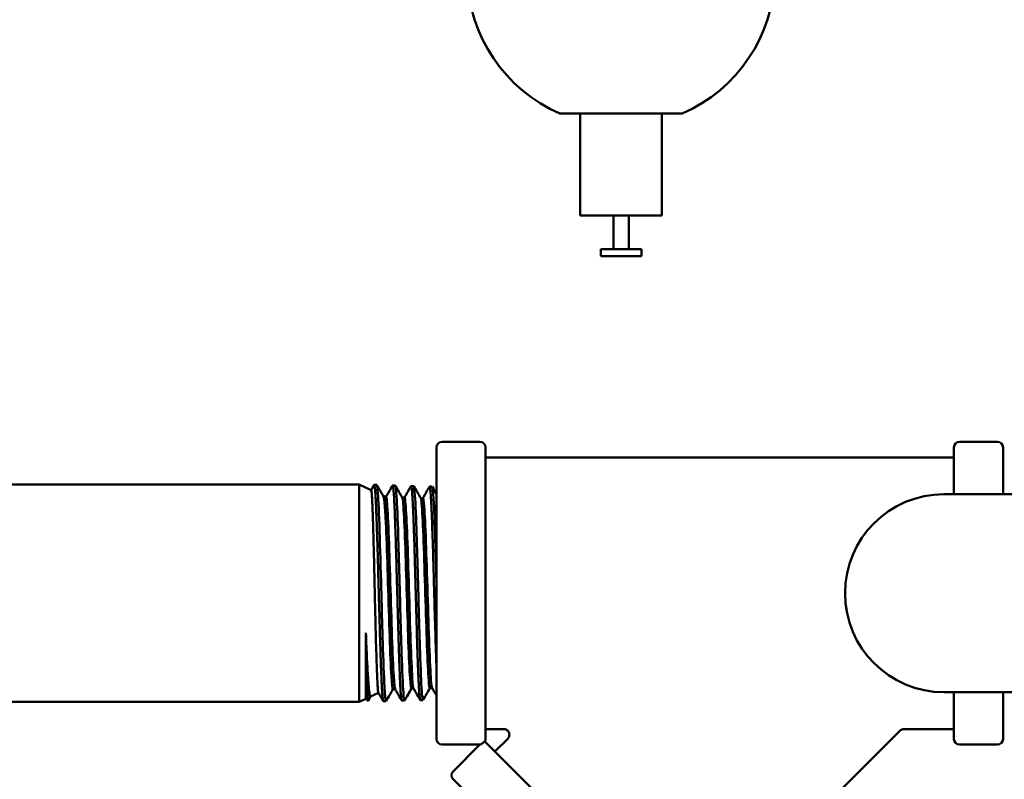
# Model space of a CAD drawing. Header units: inches. Extents: x 0.1 to 33.9, y 0.6 to 21.4.
# Tile 4 of 256: x 4.9 to 8.7, y 8.6 to 11.5. Entities that reach past the tile are written whole.
import ezdxf

# ---------------------------------------------------------------- set-up
doc = ezdxf.new("R2010")
doc.units = ezdxf.units.IN
doc.header["$MEASUREMENT"] = 0
doc.layers.add('Dimension (ANSI)', color=7, linetype='Continuous', lineweight=25)
doc.layers.add('Visible (ANSI)', color=7, linetype='Continuous', lineweight=50)
doc.styles.add('Note Text (ANSI)', font='tahoma.ttf')
doc.dimstyles.new('Default (ANSI)', dxfattribs={"dimtxt": 0.12, "dimasz": 0.098425, "dimexe": 0.125, "dimexo": 0.0625, "dimgap": 0.031496, "dimtad": 0, "dimtih": 1, "dimtoh": 1, "dimrnd": 1e-08, "dimzin": 4, "dimdsep": 46, "dimtxsty": 'Note Text (ANSI)', "dimcen": 0.09, "dimdle": 0.393701, "dimclrd": 256, "dimclre": 256, "dimclrt": 256, "dimadec": 0, "dimazin": 1, "dimtfac": 1, "dimtofl": 0, "dimtmove": 0, "dimatfit": 3, "dimfxl": 1, "dimtolj": 1, "dimtzin": 4, "dimlwd": -1, "dimlwe": -1, "dimarcsym": 0})

# ---------------------------------------------------------------- blocks, each defined once
blk = doc.blocks.new('*D8')
at = {"layer": 'Defpoints', "color": 0, "transparency": 16777216}
for p in [(2.2489, 11.2432), (14.2057, 8.719), (2.2489, 5.2544)]:
    blk.add_point(p, dxfattribs=at)
at = {"layer": 'Dimension (ANSI)', "transparency": 16777216}
for p, q in [((2.2489, 11.1807), (2.2489, 5.1294)), ((14.2057, 8.6565), (14.2057, 5.1294)), ((2.3473, 5.2544), (7.9084, 5.2544)), ((14.1073, 5.2544), (8.3582, 5.2544))]:
    blk.add_line(p, q, dxfattribs=at)
for points in [[(2.3473, 5.2708), (2.3473, 5.238), (2.2489, 5.2544)], [(14.1073, 5.2708), (14.1073, 5.238), (14.2057, 5.2544)]]:
    blk.add_solid(points, dxfattribs=at)
at = {"layer": 'Dimension (ANSI)', "transparency": 16777216, "insert": (7.9399, 5.3169), "char_height": 0.12, "attachment_point": 1, "style": 'Note Text (ANSI)'}
blk.add_mtext('\\A1;11.96', dxfattribs=at)

msp = doc.modelspace()

# ---------------------------------------------------------------- linework, layer by layer
at = {"layer": 'Visible (ANSI)'}
for p, q in [((7.2139, 11.1392), (6.9777, 11.1392)), ((7.0565, 10.7455), (7.0565, 11.1392)), ((7.4502, 11.1392), (7.2139, 11.1392)), ((7.3714, 10.7455), (7.3714, 11.1392)), ((7.3714, 10.7455), (7.0565, 10.7455)), ((7.1844, 10.7455), (7.1844, 10.6156)), ((7.2435, 10.7455), (7.2435, 10.6156)), ((7.1352, 10.6156), (7.2927, 10.6156)), ((7.1352, 10.6156), (7.1352, 10.588)), ((7.1352, 10.588), (7.2927, 10.588)), ((7.2927, 10.6156), (7.2927, 10.588)), ((6.5222, 9.8708), (6.6687, 9.8708)), ((8.5222, 9.8708), (8.6687, 9.8708)), ((6.5004, 8.7225), (6.5004, 9.849)), ((6.6904, 9.849), (6.6904, 8.7225)), ((8.5004, 9.6683), (8.5004, 9.849)), ((8.6904, 9.849), (8.6904, 9.6683)), ((6.6904, 9.8108), (8.5004, 9.8108)), ((6.2011, 9.7058), (4.7998, 9.7058)), ((6.2011, 8.8658), (6.2011, 9.7058)), ((6.2478, 9.684), (6.2011, 9.7058)), ((6.2476, 9.6841), (6.2591, 9.7041)), ((6.2696, 9.7042), (6.2597, 9.7045)), ((6.3411, 9.702), (6.3311, 9.7023)), ((6.4125, 9.6998), (6.4025, 9.7001)), ((6.4839, 9.6975), (6.4739, 9.6979)), ((8.4622, 9.6683), (10.9293, 9.6683)), ((6.3042, 9.6577), (6.294, 9.6625)), ((6.3042, 9.6577), (6.3053, 9.6577)), ((6.3681, 9.6555), (6.3768, 9.6555)), ((6.4396, 9.6533), (6.4482, 9.6533)), ((6.2276, 8.8781), (6.2276, 9.1322)), ((6.3321, 8.9149), (6.3408, 8.9149)), ((6.4036, 8.9171), (6.4122, 8.9171)), ((6.475, 8.9194), (6.4836, 8.9194)), ((6.2276, 8.8781), (6.2011, 8.8658)), ((6.2276, 8.8781), (6.2359, 8.8698)), ((6.246, 8.8868), (6.2363, 8.8699)), ((6.2762, 8.9008), (6.2457, 8.8866)), ((6.3054, 8.8685), (6.2953, 8.8682)), ((6.3768, 8.8707), (6.3668, 8.8704)), ((6.4482, 8.8729), (6.4382, 8.8726)), ((10.9293, 8.9033), (8.4622, 8.9033)), ((8.5004, 8.7225), (8.5004, 8.9033)), ((8.6904, 8.9033), (8.6904, 8.7225)), ((6.2011, 8.8658), (4.7998, 8.8658)), ((6.6904, 8.7608), (6.7604, 8.7608)), ((7.4688, 7.9317), (8.2915, 8.7544)), ((8.3069, 8.7608), (8.5004, 8.7608)), ((6.7263, 8.6741), (6.7758, 8.7237)), ((6.5222, 8.7008), (6.6681, 8.7008)), ((6.5649, 8.5976), (6.6681, 8.7008)), ((6.6681, 8.7008), (6.6687, 8.701)), ((7.5112, 7.8893), (6.6865, 8.7139)), ((8.5222, 8.7008), (8.6687, 8.7008)), ((7.3615, 7.7703), (6.5649, 8.5668))]:
    msp.add_line(p, q, dxfattribs=at)
for centre, radius, start, end in [((7.2139, 11.6853), 0.595, 181.3871, 246.6087), ((7.2139, 11.6853), 0.595, 293.3913, 358.6129), ((6.5222, 9.849), 0.0217, 90, 180), ((6.6687, 9.849), 0.0217, 0, 90), ((8.5222, 9.849), 0.0217, 90, 180), ((8.6687, 9.849), 0.0217, 0, 90), ((8.4622, 9.2858), 0.3825, 90, 270), ((6.5222, 8.7225), 0.0217, 180, 270), ((6.6687, 8.7225), 0.0217, 332.4877, 0), ((8.5222, 8.7225), 0.0217, 180, 270), ((8.6687, 8.7225), 0.0217, 270, 0), ((6.5803, 8.5822), 0.0217, 135, 225)]:
    msp.add_arc(centre, radius, start, end, dxfattribs=at)
for points, knots in [([(6.276, 8.9012), (6.2752, 8.9025), (6.2745, 8.9079), (6.2731, 8.9241), (6.2725, 8.9333), (6.2708, 8.967), (6.2697, 8.9976), (6.2673, 9.0736), (6.2661, 9.1191), (6.2644, 9.191), (6.2638, 9.214), (6.2621, 9.2889), (6.2608, 9.3412), (6.2591, 9.4145), (6.2586, 9.4368), (6.2568, 9.5055), (6.2555, 9.5477), (6.2538, 9.5987), (6.2533, 9.613), (6.2515, 9.653), (6.2503, 9.6713), (6.2487, 9.6822), (6.2482, 9.6838), (6.2478, 9.684)], [2.961042, 2.961042, 2.961042, 2.961042, 3.209104, 3.209104, 3.395703, 3.395703, 3.770859, 3.770859, 4.17042, 4.17042, 4.351361, 4.351361, 4.75022, 4.75022, 4.93167, 4.93167, 5.33171, 5.33171, 5.513668, 5.513668, 5.914892, 5.914892, 6.059157, 6.059157, 6.059157, 6.059157]), ([(6.2591, 9.7041), (6.2592, 9.7041), (6.2592, 9.7042), (6.2595, 9.7045), (6.2596, 9.7046), (6.2603, 9.7042), (6.2607, 9.7029), (6.2614, 9.6994), (6.2616, 9.6979), (6.262, 9.695), (6.2622, 9.6938), (6.2624, 9.6915), (6.2625, 9.6906), (6.2628, 9.6881), (6.263, 9.6864), (6.2636, 9.6794), (6.2641, 9.6733), (6.2648, 9.6629), (6.265, 9.6594), (6.2654, 9.6524), (6.2656, 9.6489), (6.266, 9.6417), (6.2662, 9.638), (6.2666, 9.6282), (6.2669, 9.6218), (6.2676, 9.607), (6.2679, 9.5984), (6.2684, 9.5843), (6.2686, 9.5792), (6.2689, 9.5712), (6.269, 9.5685), (6.2693, 9.5621), (6.2694, 9.5583), (6.27, 9.5423), (6.2704, 9.5296), (6.2711, 9.5088), (6.2714, 9.5012), (6.2718, 9.4868), (6.272, 9.4801), (6.2724, 9.4673), (6.2726, 9.4612), (6.2731, 9.4452), (6.2734, 9.435), (6.274, 9.4114), (6.2744, 9.3979), (6.2749, 9.3789), (6.2751, 9.3736), (6.2753, 9.3641), (6.2754, 9.3598), (6.2757, 9.3516), (6.2758, 9.3477), (6.2763, 9.329), (6.2767, 9.3141), (6.2775, 9.2848), (6.2779, 9.2704), (6.2785, 9.249), (6.2787, 9.2419), (6.2791, 9.2289), (6.2793, 9.2228), (6.2797, 9.2049), (6.2801, 9.1931), (6.2808, 9.1671), (6.2812, 9.153), (6.2817, 9.1337), (6.2819, 9.1284), (6.2821, 9.1199), (6.2822, 9.1165), (6.2825, 9.1076), (6.2826, 9.1021), (6.2833, 9.0814), (6.2838, 9.0667), (6.2845, 9.0462), (6.2847, 9.0399), (6.2851, 9.0282), (6.2853, 9.0226), (6.2857, 9.0119), (6.2858, 9.0067), (6.2865, 8.9886), (6.287, 8.9763), (6.2877, 8.9578), (6.288, 8.9509), (6.2885, 8.942), (6.2886, 8.9396), (6.2888, 8.9351), (6.2889, 8.9329), (6.2894, 8.9231), (6.2898, 8.9161), (6.2906, 8.9035), (6.291, 8.8979), (6.2916, 8.8905), (6.2918, 8.8883), (6.2922, 8.8845), (6.2924, 8.8828), (6.2928, 8.8783), (6.2932, 8.8758), (6.2939, 8.8714), (6.2943, 8.8698), (6.2948, 8.8686), (6.295, 8.8683), (6.2952, 8.8682), (6.2953, 8.8682), (6.2953, 8.8682)], [-32.91277, -32.91277, -32.91277, -32.91277, -32.900271, -32.900271, -32.84729, -32.84729, -32.716069, -32.716069, -32.650151, -32.650151, -32.605747, -32.605747, -32.578154, -32.578154, -32.532424, -32.532424, -32.403926, -32.403926, -32.343938, -32.343938, -32.289366, -32.289366, -32.236963, -32.236963, -32.154525, -32.154525, -32.053979, -32.053979, -31.998746, -31.998746, -31.97073, -31.97073, -31.932852, -31.932852, -31.811563, -31.811563, -31.743605, -31.743605, -31.685221, -31.685221, -31.634461, -31.634461, -31.551334, -31.551334, -31.443756, -31.443756, -31.402607, -31.402607, -31.369444, -31.369444, -31.339457, -31.339457, -31.225584, -31.225584, -31.115773, -31.115773, -31.061942, -31.061942, -31.015329, -31.015329, -30.923608, -30.923608, -30.810536, -30.810536, -30.76713, -30.76713, -30.739515, -30.739515, -30.692553, -30.692553, -30.562721, -30.562721, -30.504027, -30.504027, -30.450086, -30.450086, -30.397195, -30.397195, -30.261712, -30.261712, -30.175939, -30.175939, -30.143715, -30.143715, -30.113041, -30.113041, -30.001989, -30.001989, -29.891763, -29.891763, -29.837905, -29.837905, -29.791302, -29.791302, -29.699677, -29.699677, -29.586685, -29.586685, -29.543289, -29.543289, -29.523506, -29.523506, -29.523506, -29.523506]), ([(6.304, 8.8715), (6.3025, 8.8783), (6.3009, 8.8964), (6.2972, 8.9651), (6.295, 9.0258), (6.2906, 9.169), (6.2884, 9.2512), (6.2841, 9.4108), (6.2819, 9.488), (6.2775, 9.6125), (6.2753, 9.6597), (6.272, 9.6974), (6.2708, 9.704), (6.2696, 9.7041)], [0.8304236, 0.8304236, 0.8304236, 0.8304236, 0.8359375, 0.8359375, 0.84375, 0.84375, 0.8515625, 0.8515625, 0.859375, 0.859375, 0.8671875, 0.8671875, 0.87138499, 0.87138499, 0.87138499, 0.87138499]), ([(6.3305, 9.7018), (6.3306, 9.7019), (6.3306, 9.702), (6.3309, 9.7023), (6.3311, 9.7024), (6.3315, 9.7021), (6.3317, 9.7018), (6.3323, 9.7002), (6.3327, 9.6982), (6.3334, 9.6934), (6.3337, 9.6913), (6.3341, 9.6875), (6.3342, 9.6859), (6.3345, 9.683), (6.3346, 9.6819), (6.3349, 9.6789), (6.335, 9.677), (6.3357, 9.6687), (6.3362, 9.6615), (6.3369, 9.6497), (6.3371, 9.6458), (6.3375, 9.6381), (6.3377, 9.6343), (6.338, 9.6269), (6.3382, 9.6233), (6.3387, 9.6117), (6.3391, 9.6031), (6.3398, 9.5863), (6.3401, 9.5781), (6.3405, 9.566), (6.3406, 9.5623), (6.3409, 9.5554), (6.341, 9.5523), (6.3412, 9.5459), (6.3413, 9.5426), (6.3419, 9.5261), (6.3424, 9.5123), (6.3431, 9.4889), (6.3434, 9.4797), (6.3439, 9.4636), (6.3441, 9.4568), (6.3445, 9.4438), (6.3447, 9.4376), (6.3452, 9.42), (6.3455, 9.4085), (6.3462, 9.3844), (6.3465, 9.3719), (6.347, 9.3559), (6.3471, 9.3524), (6.3473, 9.344), (6.3474, 9.3391), (6.3477, 9.3304), (6.3478, 9.3267), (6.3481, 9.3156), (6.3483, 9.3082), (6.349, 9.2817), (6.3496, 9.2627), (6.3502, 9.2399), (6.3503, 9.236), (6.3506, 9.2252), (6.3508, 9.2183), (6.3512, 9.2045), (6.3514, 9.1976), (6.352, 9.175), (6.3524, 9.1595), (6.3532, 9.1322), (6.3535, 9.1204), (6.354, 9.1052), (6.3541, 9.1015), (6.3543, 9.0942), (6.3545, 9.0905), (6.3549, 9.0763), (6.3552, 9.0661), (6.356, 9.0431), (6.3565, 9.0305), (6.3571, 9.0129), (6.3573, 9.0074), (6.3577, 8.9972), (6.3579, 8.9923), (6.3585, 8.977), (6.3589, 8.9671), (6.3595, 8.9516), (6.3598, 8.9456), (6.3602, 8.9364), (6.3604, 8.933), (6.3607, 8.9278), (6.3608, 8.926), (6.361, 8.9215), (6.3612, 8.9189), (6.3618, 8.9083), (6.3623, 8.9012), (6.3631, 8.8926), (6.3633, 8.8901), (6.3637, 8.8858), (6.3639, 8.884), (6.3642, 8.8808), (6.3644, 8.8795), (6.3651, 8.8743), (6.3657, 8.8718), (6.3664, 8.8705), (6.3666, 8.8704), (6.3668, 8.8704)], [-26.245861, -26.245861, -26.245861, -26.245861, -26.230997, -26.230997, -26.175958, -26.175958, -26.123824, -26.123824, -25.997584, -25.997584, -25.926879, -25.926879, -25.880745, -25.880745, -25.853139, -25.853139, -25.808806, -25.808806, -25.6764, -25.6764, -25.617443, -25.617443, -25.563387, -25.563387, -25.516877, -25.516877, -25.414336, -25.414336, -25.326075, -25.326075, -25.288128, -25.288128, -25.2567, -25.2567, -25.225263, -25.225263, -25.098148, -25.098148, -25.018207, -25.018207, -24.961201, -24.961201, -24.91058, -24.91058, -24.818062, -24.818062, -24.720451, -24.720451, -24.693835, -24.693835, -24.655573, -24.655573, -24.62744, -24.62744, -24.570514, -24.570514, -24.425614, -24.425614, -24.39582, -24.39582, -24.342452, -24.342452, -24.288991, -24.288991, -24.16558, -24.16558, -24.068042, -24.068042, -24.037212, -24.037212, -24.005112, -24.005112, -23.914208, -23.914208, -23.794388, -23.794388, -23.739078, -23.739078, -23.68709, -23.68709, -23.571851, -23.571851, -23.493874, -23.493874, -23.445255, -23.445255, -23.417588, -23.417588, -23.376129, -23.376129, -23.240912, -23.240912, -23.181636, -23.181636, -23.127435, -23.127435, -23.080992, -23.080992, -22.924439, -22.924439, -22.87335, -22.87335, -22.87335, -22.87335]), ([(6.3754, 8.8737), (6.3741, 8.8795), (6.3728, 8.8937), (6.3693, 8.9517), (6.3671, 9.0087), (6.3627, 9.1468), (6.3605, 9.2276), (6.3562, 9.3871), (6.354, 9.4655), (6.3496, 9.5949), (6.3474, 9.6456), (6.3438, 9.6925), (6.3425, 9.7018), (6.3411, 9.7019)], [0.7452519, 0.7452519, 0.7452519, 0.7452519, 0.75, 0.75, 0.7578125, 0.7578125, 0.765625, 0.765625, 0.7734375, 0.7734375, 0.78125, 0.78125, 0.78621325, 0.78621325, 0.78621325, 0.78621325]), ([(6.4019, 9.6996), (6.4022, 9.7), (6.4025, 9.7002), (6.4029, 9.6999), (6.4031, 9.6996), (6.4035, 9.6986), (6.4037, 9.6979), (6.4045, 9.6946), (6.405, 9.6903), (6.4059, 9.6819), (6.4061, 9.679), (6.4065, 9.6745), (6.4066, 9.6732), (6.4068, 9.6701), (6.4069, 9.6684), (6.4078, 9.6556), (6.4086, 9.6421), (6.4096, 9.6224), (6.4098, 9.6183), (6.4102, 9.6097), (6.4104, 9.6052), (6.411, 9.5905), (6.4114, 9.5797), (6.4121, 9.5616), (6.4123, 9.5547), (6.4127, 9.543), (6.4129, 9.5383), (6.4131, 9.5306), (6.4132, 9.5277), (6.4135, 9.5199), (6.4137, 9.515), (6.4143, 9.4959), (6.4148, 9.4813), (6.4155, 9.4592), (6.4157, 9.452), (6.4161, 9.4382), (6.4163, 9.4316), (6.4167, 9.4184), (6.4169, 9.4118), (6.4175, 9.39), (6.4179, 9.3746), (6.4187, 9.346), (6.419, 9.3328), (6.4195, 9.3155), (6.4196, 9.3114), (6.4198, 9.3031), (6.42, 9.299), (6.4207, 9.2741), (6.4212, 9.2535), (6.422, 9.2253), (6.4223, 9.2177), (6.4227, 9.2032), (6.4229, 9.1963), (6.4233, 9.1827), (6.4234, 9.176), (6.4241, 9.1534), (6.4245, 9.1377), (6.4253, 9.1109), (6.4256, 9.0996), (6.4261, 9.085), (6.4262, 9.0816), (6.4264, 9.0744), (6.4265, 9.0707), (6.4268, 9.0626), (6.427, 9.0581), (6.4275, 9.0426), (6.4279, 9.0317), (6.4286, 9.0127), (6.4289, 9.0044), (6.4294, 8.9917), (6.4296, 8.987), (6.43, 8.9773), (6.4302, 8.9723), (6.4306, 8.9617), (6.4309, 8.9563), (6.4315, 8.9419), (6.4319, 8.9334), (6.4325, 8.9233), (6.4326, 8.9209), (6.4329, 8.917), (6.433, 8.9153), (6.4333, 8.9103), (6.4335, 8.9071), (6.4342, 8.8972), (6.4347, 8.8914), (6.4355, 8.8845), (6.4357, 8.8826), (6.4361, 8.8797), (6.4363, 8.8785), (6.4367, 8.8761), (6.437, 8.875), (6.4376, 8.8731), (6.4379, 8.8726), (6.4382, 8.8726)], [-19.613635, -19.613635, -19.613635, -19.613635, -19.544444, -19.544444, -19.487726, -19.487726, -19.436983, -19.436983, -19.271882, -19.271882, -19.19995, -19.19995, -19.170903, -19.170903, -19.135762, -19.135762, -18.924175, -18.924175, -18.871114, -18.871114, -18.817296, -18.817296, -18.698305, -18.698305, -18.628878, -18.628878, -18.583274, -18.583274, -18.555663, -18.555663, -18.51051, -18.51051, -18.382887, -18.382887, -18.323285, -18.323285, -18.268942, -18.268942, -18.216305, -18.216305, -18.095815, -18.095815, -17.9945, -17.9945, -17.963132, -17.963132, -17.931566, -17.931566, -17.773891, -17.773891, -17.715338, -17.715338, -17.661499, -17.661499, -17.60845, -17.60845, -17.481892, -17.481892, -17.385996, -17.385996, -17.355614, -17.355614, -17.322874, -17.322874, -17.282474, -17.282474, -17.179155, -17.179155, -17.093834, -17.093834, -17.042976, -17.042976, -16.984788, -16.984788, -16.917097, -16.917097, -16.797343, -16.797343, -16.759646, -16.759646, -16.731363, -16.731363, -16.671955, -16.671955, -16.534031, -16.534031, -16.470646, -16.470646, -16.421129, -16.421129, -16.350151, -16.350151, -16.258345, -16.258345, -16.258345, -16.258345]), ([(6.4468, 8.8759), (6.4457, 8.8808), (6.4446, 8.8914), (6.4413, 8.9394), (6.4391, 8.9927), (6.4348, 9.1254), (6.4326, 9.2045), (6.4282, 9.3633), (6.426, 9.4428), (6.4217, 9.5765), (6.4195, 9.6305), (6.4157, 9.6872), (6.4141, 9.6996), (6.4125, 9.6997)], [0.66008009, 0.66008009, 0.66008009, 0.66008009, 0.6640625, 0.6640625, 0.671875, 0.671875, 0.6796875, 0.6796875, 0.6875, 0.6875, 0.6953125, 0.6953125, 0.7010416, 0.7010416, 0.7010416, 0.7010416]), ([(6.4733, 9.6974), (6.4734, 9.6975), (6.4735, 9.6976), (6.474, 9.6981), (6.4745, 9.6977), (6.4751, 9.6958), (6.4753, 9.695), (6.4757, 9.6931), (6.4759, 9.692), (6.4765, 9.6878), (6.4769, 9.6841), (6.4777, 9.6757), (6.478, 9.6713), (6.4785, 9.6648), (6.4786, 9.6632), (6.4788, 9.6598), (6.4789, 9.658), (6.4794, 9.6504), (6.4798, 9.6439), (6.4806, 9.6289), (6.481, 9.6202), (6.4817, 9.6065), (6.4819, 9.6021), (6.4822, 9.5929), (6.4824, 9.5882), (6.4828, 9.578), (6.4831, 9.5725), (6.4838, 9.5519), (6.4843, 9.5359), (6.485, 9.5156), (6.4851, 9.5121), (6.4854, 9.5052), (6.4855, 9.5017), (6.486, 9.4866), (6.4864, 9.4747), (6.4872, 9.449), (6.4876, 9.4351), (6.4882, 9.4143), (6.4884, 9.4077), (6.4888, 9.3942), (6.489, 9.3874), (6.4896, 9.3669), (6.4899, 9.353), (6.4907, 9.3248), (6.4911, 9.3105), (6.4916, 9.2921), (6.4917, 9.288), (6.4919, 9.2797), (6.492, 9.2755), (6.4925, 9.2607), (6.4928, 9.2501), (6.4936, 9.2214), (6.4941, 9.2035), (6.4948, 9.1792), (6.495, 9.1725), (6.4954, 9.1591), (6.4956, 9.1523), (6.4962, 9.1311), (6.4966, 9.117), (6.4973, 9.0922), (6.4977, 9.0813), (6.4981, 9.0672), (6.4982, 9.0637), (6.4985, 9.0568), (6.4986, 9.0534), (6.4991, 9.0395), (6.4994, 9.0293), (6.5, 9.0138), (6.5002, 9.0083), (6.5004, 9.003)], [-13.016932, -13.016932, -13.016932, -13.016932, -12.998027, -12.998027, -12.877329, -12.877329, -12.823807, -12.823807, -12.770429, -12.770429, -12.651483, -12.651483, -12.553789, -12.553789, -12.522189, -12.522189, -12.490796, -12.490796, -12.388544, -12.388544, -12.272246, -12.272246, -12.219139, -12.219139, -12.16532, -12.16532, -12.10679, -12.10679, -11.950576, -11.950576, -11.918997, -11.918997, -11.887576, -11.887576, -11.784824, -11.784824, -11.670658, -11.670658, -11.617223, -11.617223, -11.563748, -11.563748, -11.456444, -11.456444, -11.347123, -11.347123, -11.315782, -11.315782, -11.284114, -11.284114, -11.20269, -11.20269, -11.06413, -11.06413, -11.011536, -11.011536, -10.957066, -10.957066, -10.839983, -10.839983, -10.745611, -10.745611, -10.713856, -10.713856, -10.682589, -10.682589, -10.584156, -10.584156, -10.527862, -10.527862, -10.527862, -10.527862]), ([(6.5004, 9.3349), (6.4989, 9.3887), (6.4974, 9.4413), (6.4937, 9.5573), (6.4916, 9.6145), (6.4876, 9.6814), (6.4857, 9.6974), (6.4839, 9.6975)], [0.59620135, 0.59620135, 0.59620135, 0.59620135, 0.6015625, 0.6015625, 0.609375, 0.609375, 0.61587006, 0.61587006, 0.61587006, 0.61587006]), ([(6.2944, 9.6618), (6.2959, 9.6592), (6.2975, 9.651), (6.3008, 9.621), (6.3027, 9.5963), (6.3046, 9.5646)], [3.5703093, 3.5703093, 3.5703093, 3.5703093, 3.7708831, 3.7708831, 4.0249493, 4.0249493, 4.0249493, 4.0249493]), ([(6.3046, 9.5646), (6.3047, 9.5809), (6.3046, 9.5954), (6.3044, 9.6215), (6.3042, 9.6327), (6.3041, 9.6483), (6.3042, 9.6532), (6.3042, 9.657), (6.3042, 9.6577), (6.3042, 9.6577)], [0, 0, 0, 0, 0.187995, 0.187995, 0.397659, 0.397659, 0.585097, 0.585097, 0.6814502, 0.6814502, 0.6814502, 0.6814502]), ([(6.3405, 8.9154), (6.3387, 8.9185), (6.3369, 8.9355), (6.3329, 9.0007), (6.3307, 9.0547), (6.3263, 9.182), (6.3242, 9.255), (6.3198, 9.397), (6.3176, 9.4656), (6.3132, 9.5763), (6.3111, 9.6182), (6.3077, 9.6518), (6.3065, 9.6577), (6.3053, 9.6577)], [0.82951124, 0.82951124, 0.82951124, 0.82951124, 0.8359375, 0.8359375, 0.84375, 0.84375, 0.8515625, 0.8515625, 0.859375, 0.859375, 0.8671875, 0.8671875, 0.87140221, 0.87140221, 0.87140221, 0.87140221]), ([(6.4036, 8.9171), (6.4018, 8.9171), (6.4, 8.9308), (6.396, 8.989), (6.3939, 9.0397), (6.3895, 9.1624), (6.3873, 9.2341), (6.3829, 9.3758), (6.3808, 9.4455), (6.3764, 9.5604), (6.3742, 9.6055), (6.3708, 9.6449), (6.3696, 9.6529), (6.3684, 9.655)], [0.74362054, 0.74362054, 0.74362054, 0.74362054, 0.75, 0.75, 0.7578125, 0.7578125, 0.765625, 0.765625, 0.7734375, 0.7734375, 0.78125, 0.78125, 0.78551026, 0.78551026, 0.78551026, 0.78551026]), ([(6.4119, 8.9177), (6.4103, 8.9204), (6.4087, 8.9338), (6.405, 8.989), (6.4028, 9.0397), (6.3984, 9.1624), (6.3962, 9.2341), (6.3919, 9.3758), (6.3897, 9.4455), (6.3853, 9.5604), (6.3831, 9.6055), (6.3796, 9.6472), (6.3782, 9.6555), (6.3768, 9.6555)], [0.74434481, 0.74434481, 0.74434481, 0.74434481, 0.75, 0.75, 0.7578125, 0.7578125, 0.765625, 0.765625, 0.7734375, 0.7734375, 0.78125, 0.78125, 0.78624016, 0.78624016, 0.78624016, 0.78624016]), ([(6.475, 8.9194), (6.4734, 8.9194), (6.4719, 8.9298), (6.4681, 8.9783), (6.4659, 9.0256), (6.4616, 9.1434), (6.4594, 9.2136), (6.455, 9.3546), (6.4528, 9.4252), (6.4485, 9.5439), (6.4463, 9.5919), (6.4427, 9.6396), (6.4413, 9.6503), (6.4399, 9.6528)], [0.65845028, 0.65845028, 0.65845028, 0.65845028, 0.6640625, 0.6640625, 0.671875, 0.671875, 0.6796875, 0.6796875, 0.6875, 0.6875, 0.6953125, 0.6953125, 0.70034358, 0.70034358, 0.70034358, 0.70034358]), ([(6.4833, 8.9199), (6.482, 8.9223), (6.4806, 8.9325), (6.477, 8.9783), (6.4749, 9.0256), (6.4705, 9.1434), (6.4683, 9.2136), (6.4639, 9.3546), (6.4618, 9.4252), (6.4574, 9.5439), (6.4552, 9.5919), (6.4514, 9.6423), (6.4498, 9.6533), (6.4482, 9.6533)], [0.65918413, 0.65918413, 0.65918413, 0.65918413, 0.6640625, 0.6640625, 0.671875, 0.671875, 0.6796875, 0.6796875, 0.6875, 0.6875, 0.6953125, 0.6953125, 0.70107452, 0.70107452, 0.70107452, 0.70107452]), ([(6.3321, 8.9149), (6.3301, 8.9149), (6.3281, 8.9323), (6.324, 9.0007), (6.3218, 9.0547), (6.3174, 9.182), (6.3152, 9.255), (6.3109, 9.397), (6.3087, 9.4656), (6.3059, 9.5366), (6.3053, 9.5512), (6.3046, 9.5646)], [0.82879848, 0.82879848, 0.82879848, 0.82879848, 0.8359375, 0.8359375, 0.84375, 0.84375, 0.8515625, 0.8515625, 0.859375, 0.859375, 0.86158904, 0.86158904, 0.86158904, 0.86158904]), ([(6.2276, 9.1322), (6.2291, 9.096), (6.2304, 9.062), (6.2332, 9.0057), (6.2345, 8.9827), (6.2378, 8.9332), (6.2396, 8.9095), (6.2428, 8.8913), (6.2437, 8.888), (6.245, 8.8866), (6.2453, 8.8864), (6.2457, 8.8866)], [0.000001, 0.000001, 0.000001, 0.000001, 0.300957, 0.300957, 0.557122, 0.557122, 0.943318, 0.943318, 1.107511, 1.107511, 1.164214, 1.164214, 1.164214, 1.164214]), ([(6.2276, 9.1322), (6.2282, 9.0992), (6.2288, 9.068), (6.23, 9.0089), (6.2307, 8.9815), (6.232, 8.936), (6.2326, 8.9177), (6.2338, 8.8888), (6.2344, 8.8787), (6.2351, 8.8736)], [0.000001, 0.000001, 0.000001, 0.000001, 0.269832, 0.269832, 0.558487, 0.558487, 0.832089, 0.832089, 1.118132, 1.118132, 1.118132, 1.118132]), ([(6.2351, 8.8736), (6.2355, 8.8707), (6.2358, 8.8694), (6.2362, 8.8698), (6.2362, 8.8698), (6.2363, 8.8699)], [0.000001, 0.000001, 0.000001, 0.000001, 0.1603479, 0.1603479, 0.1744014, 0.1744014, 0.1744014, 0.1744014]), ([(6.7758, 8.7237), (6.7775, 8.7253), (6.7789, 8.7273), (6.781, 8.7314), (6.7817, 8.7337), (6.7823, 8.7383), (6.7823, 8.7406), (6.7814, 8.7452), (6.7807, 8.7474), (6.7785, 8.7515), (6.777, 8.7533), (6.7736, 8.7565), (6.7717, 8.7578), (6.7675, 8.7598), (6.7652, 8.7604), (6.7621, 8.7607), (6.7613, 8.7608), (6.7604, 8.7608)], [0, 0, 0, 0, 0.0178057, 0.0178057, 0.0354015, 0.0354015, 0.0530048, 0.0530048, 0.0706079, 0.0706079, 0.0882109, 0.0882109, 0.105814, 0.105814, 0.1234171, 0.1234171, 0.1296347, 0.1296347, 0.1296347, 0.1296347]), ([(8.3069, 8.7608), (8.3045, 8.7608), (8.3022, 8.7604), (8.2978, 8.7589), (8.2957, 8.7578), (8.293, 8.7558), (8.2922, 8.7551), (8.2915, 8.7544)], [0, 0, 0, 0, 0.01788384, 0.01788384, 0.03547684, 0.03547684, 0.04322855, 0.04322855, 0.04322855, 0.04322855]), ([(6.6687, 8.701), (6.669, 8.7011), (6.6694, 8.7013), (6.6716, 8.7023), (6.674, 8.7035), (6.6774, 8.7057), (6.6786, 8.7065), (6.6806, 8.7081), (6.6813, 8.7086), (6.6824, 8.7096), (6.6829, 8.71), (6.6838, 8.7109), (6.6842, 8.7113), (6.685, 8.7121), (6.6854, 8.7126), (6.686, 8.7133), (6.6863, 8.7136), (6.6865, 8.7139)], [-0.9621321, -0.9621321, -0.9621321, -0.9621321, -0.9285253, -0.9285253, -0.8350731, -0.8350731, -0.8070718, -0.8070718, -0.795642, -0.795642, -0.7886783, -0.7886783, -0.7827037, -0.7827037, -0.7758897, -0.7758897, -0.7704717, -0.7704717, -0.7704717, -0.7704717])]:
    msp.add_open_spline(points, degree=3, knots=knots, dxfattribs=at)
for points in [[(6.2704, 9.7032), (6.2784, 9.6894), (6.2864, 9.6756), (6.2944, 9.6618)], [(6.305, 9.6577), (6.3135, 9.6724), (6.322, 9.6871), (6.3305, 9.7018)], [(6.3419, 9.701), (6.3507, 9.6856), (6.3596, 9.6703), (6.3684, 9.655)], [(6.3765, 9.6555), (6.385, 9.6702), (6.3934, 9.6849), (6.4019, 9.6996)], [(6.4133, 9.6988), (6.4221, 9.6834), (6.431, 9.6681), (6.4399, 9.6528)], [(6.4479, 9.6533), (6.4564, 9.668), (6.4649, 9.6827), (6.4733, 9.6974)], [(6.4847, 9.6966), (6.4899, 9.6876), (6.4952, 9.6785), (6.5004, 9.6694)], [(6.3324, 8.9149), (6.3236, 8.8996), (6.3147, 8.8843), (6.3059, 8.8689)], [(6.3662, 8.8708), (6.3577, 8.8857), (6.3491, 8.9005), (6.3405, 8.9154)], [(6.4039, 8.9171), (6.395, 8.9018), (6.3862, 8.8865), (6.3773, 8.8712)], [(6.4377, 8.8731), (6.4291, 8.8879), (6.4205, 8.9028), (6.4119, 8.9177)], [(6.4753, 8.9194), (6.4665, 8.9041), (6.4576, 8.8888), (6.4488, 8.8735)], [(6.5004, 8.8903), (6.4947, 8.9002), (6.489, 8.9101), (6.4833, 8.9199)], [(6.2948, 8.8686), (6.2885, 8.8795), (6.2822, 8.8903), (6.2759, 8.9012)], [(6.3059, 8.8689), (6.3053, 8.8679), (6.3046, 8.8687), (6.304, 8.8715)], [(6.3773, 8.8712), (6.3767, 8.8701), (6.376, 8.871), (6.3754, 8.8737)], [(6.4488, 8.8735), (6.4481, 8.8724), (6.4475, 8.8732), (6.4468, 8.8759)]]:
    msp.add_open_spline(points, degree=3, dxfattribs=at)

# ---------------------------------------------------------------- dimensions: what is measured, and where the dimension line sits
at = {"layer": 'Dimension (ANSI)'}
dim = msp.add_linear_dim(base=(2.2489, 5.2544), p1=(14.2057, 8.719), p2=(2.2489, 11.2432), angle=180, dimstyle='Default (ANSI)', override={"dimgap": 0.031496, "dimtih": 0, "dimtoh": 0, "dimdec": 2, "dimtol": 0, "dimlim": 0, "dimtp": 0, "dimtm": 0, "dimtdec": 2, "dimatfit": 1}, dxfattribs=at)
dim.commit()
dim.dimension.update_dxf_attribs({"geometry": '*D8', "text_midpoint": (8.1333, 5.2544), "dimtype": 160})

doc.saveas('drawing.dxf')
